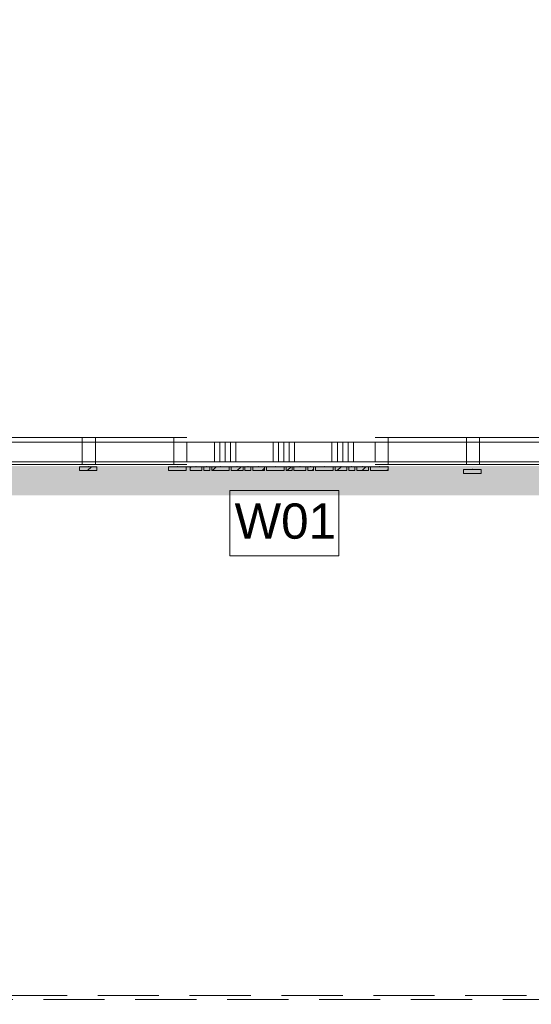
# Model space of a CAD drawing. Header units: millimetres. Extents: x -850 to 154668, y -24973 to 71030.
# Tile 33 of 212: x 54697 to 57307, y 8280 to 13308. Entities that reach past the tile are written whole.
import ezdxf

# ---------------------------------------------------------------- set-up
doc = ezdxf.new("R2010")
doc.units = ezdxf.units.MM
doc.header["$MEASUREMENT"] = 0
doc.linetypes.add('B0703', pattern=[468.700004, 312.5, -156.200004])
for name, color, linetype in [('New_22 NC Binnenwanden', 7, 'Continuous'), ('New_22 NC Binnenwanden Doorsnede-arcering', 7, 'Continuous'), ('New_22 NC Binnenwanden Ramen', 7, 'Continuous'), ('New_23 Vloeren', 7, 'Continuous'), ('New_Info Wandafwerking aanduiding', 7, 'Continuous'), ('New_Info Wandafwerking aanduiding Doorsnede-arcering', 7, 'Continuous'), ('New_Z Ruimtefuncties Zone omranding', 7, 'Continuous')]:
    doc.layers.add(name, color=color, linetype=linetype)
doc.styles.add('GENERATED_STYLE_1', font='txt')
pattern_1 = [(45, (0, 0), (-63.63961, 63.63961), [])]

# ---------------------------------------------------------------- blocks, each defined once
blk = doc.blocks.new('Slab_4_2', base_point=(42240, 24215))
at = {"layer": 'New_23 Vloeren', "color": 1, "linetype": 'Continuous', "lineweight": 0, "flags": 128}
blk.add_lwpolyline([(51510, 12150), (51510, 15160), (61810, 15160), (61810, 12150, -0.414214), (60810, 11150), (59283.4, 11150), (59283.4, 8949.2), (58020, 8949.2), (58020, 11150), (52510, 11150, -0.414214)], format="xyb", close=True, dxfattribs=at)
blk = doc.blocks.new('Curtain Wall_32_2')
at = {"layer": 'New_22 NC Binnenwanden Doorsnede-arcering', "linetype": 'Continuous', "lineweight": 0, "true_color": 0x000000}
h = blk.add_hatch(dxfattribs=at)
h.set_pattern_fill('310_Naaldhout__01__0002', color=18, style=0, pattern_type=2)
h.set_pattern_definition(pattern_1)
h.paths.add_polyline_path([(55626.6, 11005), (55626.6, 11025), (55566.6, 11025), (55566.6, 11005)])
h = blk.add_hatch(dxfattribs=at)
h.set_pattern_fill('310_Naaldhout__01__0002', color=18, style=0, pattern_type=2)
h.set_pattern_definition(pattern_1)
h.paths.add_polyline_path([(55666.6, 11005), (55666.6, 11025), (55636.6, 11025), (55636.6, 11005)])
h = blk.add_hatch(dxfattribs=at)
h.set_pattern_fill('310_Naaldhout__01__0002', color=18, style=0, pattern_type=2)
h.set_pattern_definition(pattern_1)
h.paths.add_polyline_path([(55766.6, 11005), (55766.6, 11025), (55676.6, 11025), (55676.6, 11005)])
h = blk.add_hatch(dxfattribs=at)
h.set_pattern_fill('310_Naaldhout__01__0002', color=18, style=0, pattern_type=2)
h.set_pattern_definition(pattern_1)
h.paths.add_polyline_path([(55836.6, 11005), (55836.6, 11025), (55776.6, 11025), (55776.6, 11005)])
h = blk.add_hatch(dxfattribs=at)
h.set_pattern_fill('310_Naaldhout__01__0002', color=18, style=0, pattern_type=2)
h.set_pattern_definition(pattern_1)
h.paths.add_polyline_path([(55876.6, 11005), (55876.6, 11025), (55846.6, 11025), (55846.6, 11005)])
h = blk.add_hatch(dxfattribs=at)
h.set_pattern_fill('310_Naaldhout__01__0002', color=18, style=0, pattern_type=2)
h.set_pattern_definition(pattern_1)
h.paths.add_polyline_path([(55946.6, 11005), (55946.6, 11025), (55886.6, 11025), (55886.6, 11005)])
h = blk.add_hatch(dxfattribs=at)
h.set_pattern_fill('310_Naaldhout__01__0002', color=18, style=0, pattern_type=2)
h.set_pattern_definition(pattern_1)
h.paths.add_polyline_path([(56046.6, 11005), (56046.6, 11025), (55956.6, 11025), (55956.6, 11005)])
h = blk.add_hatch(dxfattribs=at)
h.set_pattern_fill('310_Naaldhout__01__0002', color=18, style=0, pattern_type=2)
h.set_pattern_definition(pattern_1)
h.paths.add_polyline_path([(56086.6, 11005), (56086.6, 11025), (56056.6, 11025), (56056.6, 11005)])
h = blk.add_hatch(dxfattribs=at)
h.set_pattern_fill('310_Naaldhout__01__0002', color=18, style=0, pattern_type=2)
h.set_pattern_definition(pattern_1)
h.paths.add_polyline_path([(56156.6, 11005), (56156.6, 11025), (56096.6, 11025), (56096.6, 11005)])
h = blk.add_hatch(dxfattribs=at)
h.set_pattern_fill('310_Naaldhout__01__0002', color=18, style=0, pattern_type=2)
h.set_pattern_definition(pattern_1)
h.paths.add_polyline_path([(56196.6, 11005), (56196.6, 11025), (56166.6, 11025), (56166.6, 11005)])
h = blk.add_hatch(dxfattribs=at)
h.set_pattern_fill('310_Naaldhout__01__0002', color=18, style=0, pattern_type=2)
h.set_pattern_definition(pattern_1)
h.paths.add_polyline_path([(56296.6, 11005), (56296.6, 11025), (56206.6, 11025), (56206.6, 11005)])
h = blk.add_hatch(dxfattribs=at)
h.set_pattern_fill('310_Naaldhout__01__0002', color=18, style=0, pattern_type=2)
h.set_pattern_definition(pattern_1)
h.paths.add_polyline_path([(56366.6, 11005), (56366.6, 11025), (56306.6, 11025), (56306.6, 11005)])
h = blk.add_hatch(dxfattribs=at)
h.set_pattern_fill('310_Naaldhout__01__0002', color=18, style=0, pattern_type=2)
h.set_pattern_definition(pattern_1)
h.paths.add_polyline_path([(56406.6, 11005), (56406.6, 11025), (56376.6, 11025), (56376.6, 11005)])
h = blk.add_hatch(dxfattribs=at)
h.set_pattern_fill('310_Naaldhout__01__0002', color=18, style=0, pattern_type=2)
h.set_pattern_definition(pattern_1)
h.paths.add_polyline_path([(56476.6, 11005), (56476.6, 11025), (56416.6, 11025), (56416.6, 11005)])
h = blk.add_hatch(dxfattribs=at)
h.set_pattern_fill('310_Naaldhout__01__0002', color=18, style=0, pattern_type=2)
h.set_pattern_definition(pattern_1)
h.paths.add_polyline_path([(56576.6, 11005), (56576.6, 11025), (56486.6, 11025), (56486.6, 11005)])
at = {"layer": 'New_22 NC Binnenwanden', "color": 9, "linetype": 'B0703', "lineweight": 0}
for p, q in [((55546.6, 11025), (55596.6, 11025)), ((55546.6, 11025), (55546.6, 11025)), ((55596.6, 11025), (55651.6, 11025)), ((55651.6, 11025), (55721.6, 11025)), ((55721.6, 11025), (55806.6, 11025)), ((55806.6, 11025), (55861.6, 11025)), ((55861.6, 11025), (55916.6, 11025)), ((55916.6, 11025), (56001.6, 11025)), ((56001.6, 11025), (56071.6, 11025)), ((56071.6, 11025), (56126.6, 11025)), ((56126.6, 11025), (56181.6, 11025)), ((56181.6, 11025), (56251.6, 11025)), ((56251.6, 11025), (56336.6, 11025)), ((56336.6, 11025), (56391.6, 11025)), ((56391.6, 11025), (56446.6, 11025)), ((56446.6, 11025), (56531.6, 11025)), ((56531.6, 11025), (56576.6, 11025)), ((56576.6, 11025), (56576.6, 11025))]:
    blk.add_line(p, q, dxfattribs=at)
at = {"layer": 'New_22 NC Binnenwanden', "color": 1, "linetype": 'Continuous', "lineweight": 0}
for p, q in [((55546.6, 11025), (55546.6, 11025)), ((55546.6, 11025), (55546.6, 11025)), ((55596.6, 11025), (55546.6, 11025)), ((55651.6, 11025), (55596.6, 11025)), ((55721.6, 11025), (55651.6, 11025)), ((55806.6, 11025), (55721.6, 11025)), ((55861.6, 11025), (55806.6, 11025)), ((55916.6, 11025), (55861.6, 11025)), ((56001.6, 11025), (55916.6, 11025)), ((56071.6, 11025), (56001.6, 11025)), ((56126.6, 11025), (56071.6, 11025)), ((56181.6, 11025), (56126.6, 11025)), ((56251.6, 11025), (56181.6, 11025)), ((56336.6, 11025), (56251.6, 11025)), ((56391.6, 11025), (56336.6, 11025)), ((56446.6, 11025), (56391.6, 11025)), ((56531.6, 11025), (56446.6, 11025)), ((56576.6, 11025), (56531.6, 11025)), ((56576.6, 11025), (56576.6, 11025))]:
    blk.add_line(p, q, dxfattribs=at)
at = {"layer": 'New_22 NC Binnenwanden', "color": 7, "linetype": 'Continuous', "lineweight": 0}
for p, q in [((55566.6, 11025), (55566.6, 11005)), ((55626.6, 11025), (55566.6, 11025)), ((55626.6, 11025), (55626.6, 11005)), ((55636.6, 11025), (55636.6, 11005)), ((55666.6, 11025), (55636.6, 11025)), ((55666.6, 11025), (55666.6, 11005)), ((55676.6, 11025), (55676.6, 11005)), ((55766.6, 11025), (55676.6, 11025)), ((55766.6, 11025), (55766.6, 11005)), ((55836.6, 11025), (55776.6, 11025)), ((55776.6, 11025), (55776.6, 11005)), ((55836.6, 11025), (55836.6, 11005)), ((55846.6, 11025), (55846.6, 11005)), ((55876.6, 11025), (55846.6, 11025)), ((55876.6, 11025), (55876.6, 11005)), ((55886.6, 11025), (55886.6, 11005)), ((55946.6, 11025), (55886.6, 11025)), ((55946.6, 11025), (55946.6, 11005)), ((55956.6, 11025), (55956.6, 11005)), ((56046.6, 11025), (55956.6, 11025)), ((56046.6, 11025), (56046.6, 11005)), ((56056.6, 11025), (56056.6, 11005)), ((56086.6, 11025), (56056.6, 11025)), ((56086.6, 11025), (56086.6, 11005)), ((56096.6, 11025), (56096.6, 11005)), ((56156.6, 11025), (56096.6, 11025)), ((56156.6, 11025), (56156.6, 11005)), ((56166.6, 11025), (56166.6, 11005)), ((56196.6, 11025), (56166.6, 11025)), ((56196.6, 11025), (56196.6, 11005)), ((56206.6, 11025), (56206.6, 11005)), ((56296.6, 11025), (56206.6, 11025)), ((56296.6, 11025), (56296.6, 11005)), ((56306.6, 11025), (56306.6, 11005)), ((56366.6, 11025), (56306.6, 11025)), ((56366.6, 11025), (56366.6, 11005)), ((56376.6, 11025), (56376.6, 11005)), ((56406.6, 11025), (56376.6, 11025)), ((56406.6, 11025), (56406.6, 11005)), ((56416.6, 11025), (56416.6, 11005)), ((56476.6, 11025), (56416.6, 11025)), ((56476.6, 11025), (56476.6, 11005)), ((56486.6, 11025), (56486.6, 11005)), ((56576.6, 11025), (56486.6, 11025)), ((56576.6, 11025), (56576.6, 11005)), ((55626.6, 11005), (55566.6, 11005)), ((55666.6, 11005), (55636.6, 11005)), ((55766.6, 11005), (55676.6, 11005)), ((55836.6, 11005), (55776.6, 11005)), ((55876.6, 11005), (55846.6, 11005)), ((55946.6, 11005), (55886.6, 11005)), ((56046.6, 11005), (55956.6, 11005)), ((56086.6, 11005), (56056.6, 11005)), ((56156.6, 11005), (56096.6, 11005)), ((56196.6, 11005), (56166.6, 11005)), ((56296.6, 11005), (56206.6, 11005)), ((56366.6, 11005), (56306.6, 11005)), ((56406.6, 11005), (56376.6, 11005)), ((56476.6, 11005), (56416.6, 11005)), ((56576.6, 11005), (56486.6, 11005))]:
    blk.add_line(p, q, dxfattribs=at)
at = {"layer": 'New_22 NC Binnenwanden', "color": 9, "linetype": 'B0703', "lineweight": 0}
for p in [(55596.6, 11025), (55651.6, 11025), (55721.6, 11025), (55806.6, 11025), (55861.6, 11025), (55916.6, 11025), (56001.6, 11025), (56071.6, 11025), (56126.6, 11025), (56181.6, 11025), (56251.6, 11025), (56336.6, 11025), (56391.6, 11025), (56446.6, 11025), (56531.6, 11025)]:
    blk.add_point(p, dxfattribs=at)
at = {"layer": 'New_22 NC Binnenwanden', "color": 1, "linetype": 'Continuous', "lineweight": 0}
for p in [(55596.6, 11025), (55596.6, 11025), (55651.6, 11025), (55651.6, 11025), (55721.6, 11025), (55721.6, 11025), (55806.6, 11025), (55806.6, 11025), (55861.6, 11025), (55861.6, 11025), (55916.6, 11025), (55916.6, 11025), (56001.6, 11025), (56001.6, 11025), (56071.6, 11025), (56071.6, 11025), (56126.6, 11025), (56126.6, 11025), (56181.6, 11025), (56181.6, 11025), (56251.6, 11025), (56251.6, 11025), (56336.6, 11025), (56336.6, 11025), (56391.6, 11025), (56391.6, 11025), (56446.6, 11025), (56446.6, 11025), (56531.6, 11025), (56531.6, 11025), (56576.6, 11025)]:
    blk.add_point(p, dxfattribs=at)
blk = doc.blocks.new('Curtain Wall_34_2')
at = {"layer": 'New_22 NC Binnenwanden Doorsnede-arcering', "linetype": 'Continuous', "lineweight": 0, "true_color": 0x000000}
h = blk.add_hatch(dxfattribs=at)
h.set_pattern_fill('310_Naaldhout__01__0002', color=18, style=0, pattern_type=2)
h.set_pattern_definition(pattern_1)
h.paths.add_polyline_path([(57051.6, 10991), (57051.6, 11011), (56961.6, 11011.1), (56961.6, 10991.1)])
at = {"layer": 'New_22 NC Binnenwanden', "color": 9, "linetype": 'B0703', "lineweight": 0}
for p, q in [((56961.6, 11011.1), (57006.6, 11011.1)), ((56961.6, 11011.1), (56961.6, 11011.1)), ((57006.6, 11011.1), (57051.6, 11011)), ((57051.6, 11011), (57051.6, 11011))]:
    blk.add_line(p, q, dxfattribs=at)
at = {"layer": 'New_22 NC Binnenwanden', "color": 1, "linetype": 'Continuous', "lineweight": 0}
for p, q in [((56961.6, 11011.1), (56961.6, 11011.1)), ((57006.6, 11011.1), (56961.6, 11011.1)), ((57051.6, 11011), (57006.6, 11011.1)), ((57051.6, 11011), (57051.6, 11011))]:
    blk.add_line(p, q, dxfattribs=at)
at = {"layer": 'New_22 NC Binnenwanden', "color": 7, "linetype": 'Continuous', "lineweight": 0}
for p, q in [((56961.6, 11011.1), (56961.6, 10991.1)), ((56961.6, 11011.1), (57051.6, 11011)), ((57051.6, 11011), (57051.6, 10991)), ((56961.6, 10991.1), (57051.6, 10991))]:
    blk.add_line(p, q, dxfattribs=at)
at = {"layer": 'New_22 NC Binnenwanden', "color": 9, "linetype": 'B0703', "lineweight": 0}
blk.add_point((57006.6, 11011.1), dxfattribs=at)
at = {"layer": 'New_22 NC Binnenwanden', "color": 1, "linetype": 'Continuous', "lineweight": 0}
blk.add_point((57006.6, 11011.1), dxfattribs=at)
blk = doc.blocks.new('Curtain Wall_35_2')
at = {"layer": 'New_22 NC Binnenwanden Doorsnede-arcering', "linetype": 'Continuous', "lineweight": 0, "true_color": 0x000000}
h = blk.add_hatch(dxfattribs=at)
h.set_pattern_fill('310_Naaldhout__01__0002', color=18, style=0, pattern_type=2)
h.set_pattern_definition(pattern_1)
h.paths.add_polyline_path([(55091.6, 11005), (55091.6, 11025), (55001.6, 11025.1), (55001.6, 11005.1)])
at = {"layer": 'New_22 NC Binnenwanden', "color": 9, "linetype": 'B0703', "lineweight": 0}
for p, q in [((55001.6, 11025.1), (55046.6, 11025.1)), ((55001.6, 11025.1), (55001.6, 11025.1)), ((55046.6, 11025.1), (55091.6, 11025)), ((55091.6, 11025), (55091.6, 11025))]:
    blk.add_line(p, q, dxfattribs=at)
at = {"layer": 'New_22 NC Binnenwanden', "color": 1, "linetype": 'Continuous', "lineweight": 0}
for p, q in [((55001.6, 11025.1), (55001.6, 11025.1)), ((55046.6, 11025.1), (55001.6, 11025.1)), ((55091.6, 11025), (55046.6, 11025.1)), ((55091.6, 11025), (55091.6, 11025))]:
    blk.add_line(p, q, dxfattribs=at)
at = {"layer": 'New_22 NC Binnenwanden', "color": 7, "linetype": 'Continuous', "lineweight": 0}
for p, q in [((55001.6, 11025.1), (55001.6, 11005.1)), ((55001.6, 11025.1), (55091.6, 11025)), ((55091.6, 11025), (55091.6, 11005)), ((55001.6, 11005.1), (55091.6, 11005))]:
    blk.add_line(p, q, dxfattribs=at)
at = {"layer": 'New_22 NC Binnenwanden', "color": 9, "linetype": 'B0703', "lineweight": 0}
blk.add_point((55046.6, 11025.1), dxfattribs=at)
at = {"layer": 'New_22 NC Binnenwanden', "color": 1, "linetype": 'Continuous', "lineweight": 0}
blk.add_point((55046.6, 11025.1), dxfattribs=at)
blk = doc.blocks.new('Curtain Wall_36_2')
at = {"layer": 'New_22 NC Binnenwanden Doorsnede-arcering', "linetype": 'Continuous', "lineweight": 0, "true_color": 0x000000}
h = blk.add_hatch(dxfattribs=at)
h.set_pattern_fill('310_Naaldhout__01__0002', color=18, style=0, pattern_type=2)
h.set_pattern_definition(pattern_1)
h.paths.add_polyline_path([(55546.6, 11005), (55546.6, 11025), (55456.6, 11025.1), (55456.6, 11005.1)])
at = {"layer": 'New_22 NC Binnenwanden', "color": 9, "linetype": 'B0703', "lineweight": 0}
for p, q in [((55456.6, 11025.1), (55501.6, 11025.1)), ((55456.6, 11025.1), (55456.6, 11025.1)), ((55501.6, 11025.1), (55546.6, 11025)), ((55546.6, 11025), (55546.6, 11025))]:
    blk.add_line(p, q, dxfattribs=at)
at = {"layer": 'New_22 NC Binnenwanden', "color": 1, "linetype": 'Continuous', "lineweight": 0}
for p, q in [((55456.6, 11025.1), (55456.6, 11025.1)), ((55501.6, 11025.1), (55456.6, 11025.1)), ((55546.6, 11025), (55501.6, 11025.1)), ((55546.6, 11025), (55546.6, 11025))]:
    blk.add_line(p, q, dxfattribs=at)
at = {"layer": 'New_22 NC Binnenwanden', "color": 7, "linetype": 'Continuous', "lineweight": 0}
for p, q in [((55456.6, 11025.1), (55456.6, 11005.1)), ((55456.6, 11025.1), (55546.6, 11025)), ((55546.6, 11025), (55546.6, 11005)), ((55456.6, 11005.1), (55546.6, 11005))]:
    blk.add_line(p, q, dxfattribs=at)
at = {"layer": 'New_22 NC Binnenwanden', "color": 9, "linetype": 'B0703', "lineweight": 0}
blk.add_point((55501.6, 11025.1), dxfattribs=at)
at = {"layer": 'New_22 NC Binnenwanden', "color": 1, "linetype": 'Continuous', "lineweight": 0}
blk.add_point((55501.6, 11025.1), dxfattribs=at)
blk = doc.blocks.new('*X623')
at = {"layer": 'New_22 NC Binnenwanden Doorsnede-arcering', "color": 254, "linetype": 'Continuous', "lineweight": 0, "true_color": 0xe9ebeb}
for p, q in [((55690.3, 11055.8), (55690.3, 11150)), ((55717.7, 11055.8), (55717.7, 11150)), ((55745.1, 11055.8), (55745.1, 11150)), ((55772.6, 11055.8), (55772.6, 11150)), ((55800, 11055.8), (55800, 11150)), ((55990.3, 11055.8), (55990.3, 11150)), ((56017.7, 11055.8), (56017.7, 11150)), ((56045.1, 11055.8), (56045.1, 11150)), ((56072.6, 11055.8), (56072.6, 11150)), ((56100, 11055.8), (56100, 11150)), ((56290.3, 11055.8), (56290.3, 11150)), ((56317.7, 11055.8), (56317.7, 11150)), ((56345.1, 11055.8), (56345.1, 11150)), ((56372.6, 11055.8), (56372.6, 11150)), ((56400, 11055.8), (56400, 11150)), ((55690.3, 11050), (55690.3, 11055.8)), ((55717.7, 11050), (55717.7, 11055.8)), ((55745.1, 11050), (55745.1, 11055.8)), ((55772.6, 11050), (55772.6, 11055.8)), ((55800, 11050), (55800, 11055.8)), ((55990.3, 11050), (55990.3, 11055.8)), ((56017.7, 11050), (56017.7, 11055.8)), ((56045.1, 11050), (56045.1, 11055.8)), ((56072.6, 11050), (56072.6, 11055.8)), ((56100, 11050), (56100, 11055.8)), ((56290.3, 11050), (56290.3, 11055.8)), ((56317.7, 11050), (56317.7, 11055.8)), ((56345.1, 11050), (56345.1, 11055.8)), ((56372.6, 11050), (56372.6, 11055.8)), ((56400, 11050), (56400, 11055.8))]:
    blk.add_line(p, q, dxfattribs=at)
blk = doc.blocks.new('R2 bl ol 22')
at = {"layer": 'New_22 NC Binnenwanden Ramen', "color": 1, "linetype": 'Continuous', "lineweight": 0}
for p, q in [((-500, 0), (-433, 0)), ((-433, 0), (-433, -139)), ((-433, 0), (-33.5, 0)), ((-33.5, -139), (-33.5, 0)), ((-33.5, 0), (0, 0)), ((0, 0), (33.5, 0)), ((33.5, 0), (33.5, -139)), ((33.5, 0), (433, 0)), ((433, -139), (433, 0)), ((433, 0), (500, 0)), ((-433, -139), (-500, -139)), ((-33.5, -139), (-433, -139)), ((0, -139), (-33.5, -139)), ((33.5, -139), (0, -139)), ((433, -139), (33.5, -139)), ((500, -139), (433, -139))]:
    blk.add_line(p, q, dxfattribs=at)
at = {"layer": 'New_22 NC Binnenwanden Ramen', "color": 9, "linetype": 'Continuous', "lineweight": 0}
for p, q in [((-500, -14), (500, -14)), ((-500, -114), (500, -114))]:
    blk.add_line(p, q, dxfattribs=at)
at = {"layer": 'New_22 NC Binnenwanden Ramen', "color": 7, "linetype": 'Continuous', "lineweight": 0}
for p, q in [((-500, -14), (-500, -114)), ((-500, -14), (-500, -114)), ((500, -14), (500, -114)), ((500, -14), (500, -114))]:
    blk.add_line(p, q, dxfattribs=at)
blk = doc.blocks.new('Wall_89_2', base_point=(52510, 11150))
at = {"layer": 'New_22 NC Binnenwanden', "color": 8, "linetype": 'Continuous', "lineweight": 0, "true_color": 0x778488}
for p, q in [((55550, 11050), (55550, 11150)), ((56510, 11050), (56510, 11150))]:
    blk.add_line(p, q, dxfattribs=at)
at = {"layer": 'New_22 NC Binnenwanden', "color": 8, "linetype": 'Continuous', "lineweight": 0, "true_color": 0x778488, "flags": 128}
for points in [[(56510, 11150), (55550, 11150)], [(55550, 11050), (56510, 11050)]]:
    blk.add_lwpolyline(points, dxfattribs=at)
at = {"layer": 'New_22 NC Binnenwanden', "color": 8, "lineweight": 0, "true_color": 0x778488}
blk.add_blockref('*X623', (0, 0), dxfattribs=at)
at = {"layer": 'New_22 NC Binnenwanden Ramen', "color": 1, "linetype": 'Continuous', "lineweight": 0, "zscale": 1000, "rotation": 179.9999899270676}
for p in [(55050, 11036), (57010, 11036)]:
    blk.add_blockref('R2 bl ol 22', p, dxfattribs=at)
blk = doc.blocks.new('Wall_110_2', base_point=(53412, 8325))
at = {"layer": 'New_22 NC Binnenwanden', "color": 8, "linetype": 'B0703', "lineweight": 0, "true_color": 0x778488, "flags": 128}
for points in [[(58220, 8325), (53412, 8325)], [(53412, 8305), (53412, 8325)], [(53412, 8305), (58240, 8305)], [(58240, 8305), (58240, 8325)]]:
    blk.add_lwpolyline(points, dxfattribs=at)
blk = doc.blocks.new('Wall_608_2', base_point=(52510, 10953.7))
at = {"layer": 'New_Info Wandafwerking aanduiding Doorsnede-arcering', "linetype": 'Continuous', "lineweight": 0, "true_color": 0x99a3a6}
blk.add_hatch(color=253, dxfattribs=at).paths.add_polyline_path([(59590.2, 11028.7), (52510, 11028.7), (52510, 10878.7), (59590.2, 10878.7)])

msp = doc.modelspace()

# ---------------------------------------------------------------- linework, layer by layer
at = {"layer": 'New_Info Wandafwerking aanduiding', "color": 9, "linetype": 'Continuous', "lineweight": 0, "flags": 128}
msp.add_lwpolyline([(55768.7, 10903.7), (56325.6, 10903.7), (56325.6, 10570.9), (55768.7, 10570.9)], close=True, dxfattribs=at)
at = {"layer": 'New_Z Ruimtefuncties Zone omranding', "color": 40, "linetype": 'Continuous', "lineweight": 0, "true_color": 0xffce00, "flags": 128}
msp.add_lwpolyline([(53510, 8575), (53510, 8050.1), (53510, 6550.1), (53510, 275), (53735, 275), (53735, 0), (57720, 0), (57720, 275), (57970, 275), (57970, 0), (61760, 0), (61760, 2000.4), (61460, 2000.4), (61460, 8849.2), (57920, 8849.2), (57920, 11050), (53510, 11050)], close=True, dxfattribs=at)

# ---------------------------------------------------------------- block references
at = {"layer": 'New_22 NC Binnenwanden', "color": 8, "lineweight": 0, "true_color": 0x778488}
for name, p in [('Wall_89_2', (52510, 11150)), ('Wall_110_2', (53412, 8325))]:
    msp.add_blockref(name, p, dxfattribs=at)
at = {"layer": 'New_22 NC Binnenwanden', "linetype": 'Continuous', "lineweight": 0}
for name in ['Curtain Wall_35_2', 'Curtain Wall_36_2', 'Curtain Wall_32_2', 'Curtain Wall_34_2']:
    msp.add_blockref(name, (0, 0), dxfattribs=at)
at = {"layer": 'New_23 Vloeren', "color": 1, "linetype": 'Continuous', "lineweight": 0}
msp.add_blockref('Slab_4_2', (42240, 24215), dxfattribs=at)
at = {"layer": 'New_Info Wandafwerking aanduiding', "color": 1, "lineweight": 0}
msp.add_blockref('Wall_608_2', (52510, 10953.7), dxfattribs=at)

# ---------------------------------------------------------------- texts
at = {"layer": 'New_Info Wandafwerking aanduiding', "color": 2, "linetype": 'Continuous', "lineweight": 0, "insert": (55793.7, 10837.6), "char_height": 180, "attachment_point": 1, "style": 'GENERATED_STYLE_1'}
msp.add_mtext('\\A1;{\\pql;\\fArial|b0|i0|c0|p38;W01}', dxfattribs=at)

doc.saveas('drawing.dxf')
